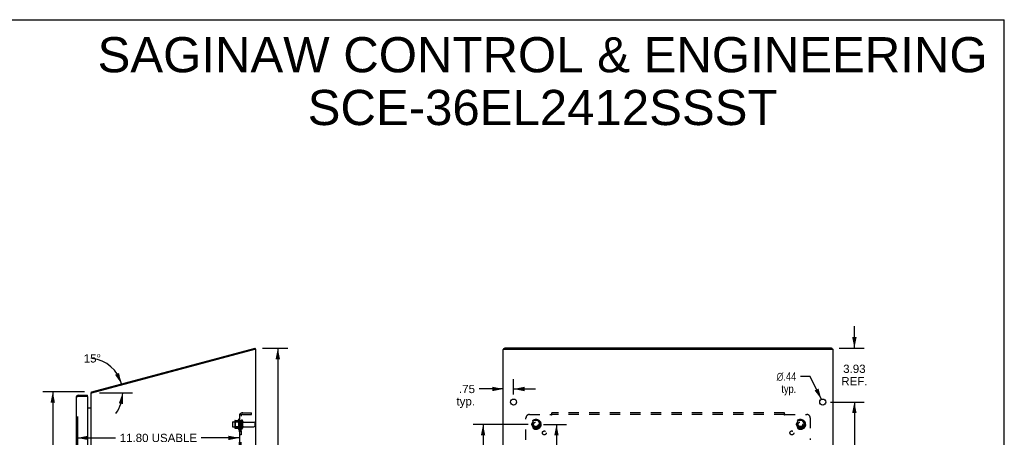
# Model space of a CAD drawing. Header units: inches. Extents: x 0 to 136, y 0 to 88.
# Tile 6 of 6: x 64 to 136, y 58 to 88. Entities that reach past the tile are written whole.
import ezdxf

# ---------------------------------------------------------------- set-up
doc = ezdxf.new("R2010")
doc.units = ezdxf.units.IN
doc.header["$LTSCALE"] = 7.48
doc.header["$MEASUREMENT"] = 0
doc.linetypes.add('HIDDEN', pattern=[0.2, 0.1, -0.1])
doc.layers.get('0').update_dxf_attribs({"linetype": 'CONTINUOUS'})
for name, color, linetype in [('02___PRT_ALL_AXES', 7, 'CONTINUOUS'), ('BENT-SUB-6STUDS-TALLER', 7, 'CONTINUOUS'), ('DEFAULT_2', 8, 'HIDDEN'), ('DIMENSIONS', 7, 'CONTINUOUS')]:
    doc.layers.add(name, color=color, linetype=linetype)
doc.styles.get("Standard").update_dxf_attribs({"font": 'arial.ttf'})
doc.styles.add('TEXTSTYLE_1', font='gdt', dxfattribs={"width": 0.8})
doc.dimstyles.new('DIMSTYLE_1', dxfattribs={"dimtxt": 0.6, "dimasz": 0.8, "dimexe": 0.09, "dimexo": 0.07, "dimgap": 0.0375, "dimtad": 0, "dimtih": 1, "dimtoh": 1, "dimzin": 4, "dimdsep": 46, "dimtxsty": 'Standard', "dimblk": '_FILLED', "dimblk1": '_FILLED', "dimblk2": '_FILLED', "dimcen": 0.09, "dimazin": 1, "dimtfac": 1, "dimtofl": 0, "dimtmove": 0, "dimatfit": 3, "dimldrblk": '_FILLED', "dimfxl": 1, "dimtolj": 1, "dimtzin": 4, "dimarcsym": 0})
doc.dimstyles.new('DIMSTYLE_2', dxfattribs={"dimtxt": 0.6, "dimasz": 0.8, "dimexe": 0.09, "dimexo": 0.07, "dimgap": 0.0375, "dimtad": 0, "dimtih": 1, "dimtoh": 1, "dimdec": 0, "dimzin": 4, "dimdsep": 46, "dimtxsty": 'Standard', "dimblk": '_FILLED', "dimblk1": '_FILLED', "dimblk2": '_FILLED', "dimcen": 0.09, "dimadec": 0, "dimazin": 1, "dimtfac": 1, "dimtofl": 0, "dimtmove": 0, "dimatfit": 3, "dimldrblk": '_FILLED', "dimfxl": 1, "dimtolj": 1, "dimtzin": 4, "dimarcsym": 0})
doc.dimstyles.new('DIMSTYLE_3', dxfattribs={"dimtxt": 0.6, "dimasz": 0.8, "dimexe": 0.09, "dimexo": 0.07, "dimgap": 0.09, "dimtad": 0, "dimtih": 1, "dimtoh": 1, "dimzin": 4, "dimdsep": 46, "dimtxsty": 'Standard', "dimblk": '_FILLED', "dimblk1": '_FILLED', "dimblk2": '_FILLED', "dimcen": 0.09, "dimazin": 1, "dimtfac": 1, "dimtofl": 0, "dimtmove": 0, "dimatfit": 1, "dimldrblk": '_FILLED', "dimfxl": 1, "dimtolj": 1, "dimtzin": 4, "dimarcsym": 0})

# ---------------------------------------------------------------- blocks, each defined once
blk = doc.blocks.new('_FILLED')
at = {"color": 0, "linetype": 'ByBlock'}
blk.add_solid([(0, 0), (-1, 0.2), (-1, -0.2)], dxfattribs=at)
blk = doc.blocks.new('*D1')
at = {"layer": 'DIMENSIONS', "color": 2, "linetype": 'Continuous'}
for p, q in [((69.065, 60.927), (66.036, 60.927)), ((66.756, 60.927), (66.756, 43.526)), ((66.756, 24.925), (66.756, 42.326)), ((69.125, 24.925), (66.036, 24.925))]:
    blk.add_line(p, q, dxfattribs=at)
at = {"layer": 'DIMENSIONS', "color": 2, "linetype": 'Continuous', "xscale": 0.8, "yscale": 0.8, "zscale": 0.8}
for p, rotation in [((66.756, 60.927), 90), ((66.756, 24.925), 270)]:
    blk.add_blockref('_FILLED', p, dxfattribs=dict(at, rotation=rotation))
at = {"layer": 'DIMENSIONS', "color": 2, "linetype": 'Continuous', "insert": (66.756, 43.226), "char_height": 0.6, "width": 2.09665, "attachment_point": 2, "line_spacing_factor": 0.9}
blk.add_mtext('36.00', dxfattribs=at)
blk = doc.blocks.new('*D3')
at = {"layer": 'DIMENSIONS', "color": 2, "linetype": 'Continuous'}
blk.add_line((70.162, 60.844), (72.562, 60.844), dxfattribs=at)
for start, end in [(15, 82.76826), (323.74993, 360)]:
    blk.add_arc((69.313, 60.844), 2.529, start, end, dxfattribs=at)
for points in [[(71.283, 62.163), (71.755, 61.498), (71.575, 62.294)], [(71.874, 60.028), (71.842, 60.844), (71.558, 60.079)]]:
    blk.add_solid(points, dxfattribs=at)
at = {"layer": 'DIMENSIONS', "color": 2, "linetype": 'Continuous', "insert": (69.631, 63.652), "char_height": 0.6, "width": 1.33234, "attachment_point": 2, "line_spacing_factor": 0.9}
blk.add_mtext('15\\fgdt;{\\fgdt;~}', dxfattribs=at)
blk = doc.blocks.new('*D4')
at = {"layer": 'DIMENSIONS', "color": 2, "linetype": 'Continuous'}
for p, q in [((100.286, 60.735), (100.286, 61.847)), ((99.536, 61.127), (97.782, 61.127)), ((100.286, 61.127), (101.886, 61.127))]:
    blk.add_line(p, q, dxfattribs=at)
at = {"layer": 'DIMENSIONS', "color": 2, "linetype": 'Continuous', "xscale": 0.8, "yscale": 0.8, "zscale": 0.8}
blk.add_blockref('_FILLED', (99.536, 61.127), dxfattribs=at)
at = {"layer": 'DIMENSIONS', "color": 2, "linetype": 'Continuous', "xscale": 0.8, "yscale": 0.8, "zscale": 0.8, "rotation": 180}
blk.add_blockref('_FILLED', (100.286, 61.127), dxfattribs=at)
at = {"layer": 'DIMENSIONS', "color": 2, "linetype": 'Continuous', "insert": (97.482, 61.427), "char_height": 0.6, "width": 1.34944, "attachment_point": 3, "line_spacing_factor": 0.9}
blk.add_mtext('.75\\Ptyp.', dxfattribs=at)
blk = doc.blocks.new('*D5')
at = {"layer": 'DIMENSIONS', "color": 2, "linetype": 'Continuous'}
for p, q in [((121.874, 62.037), (121.157, 62.037)), ((122.689, 60.372), (121.874, 62.037))]:
    blk.add_line(p, q, dxfattribs=at)
at = {"layer": 'DIMENSIONS', "color": 2, "linetype": 'Continuous', "xscale": 0.8, "yscale": 0.8, "zscale": 0.8, "rotation": 296.0840151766}
blk.add_blockref('_FILLED', (122.689, 60.372), dxfattribs=at)
at = {"layer": 'DIMENSIONS', "color": 2, "linetype": 'Continuous', "insert": (120.857, 62.337), "char_height": 0.6, "width": 1.96431, "attachment_point": 3, "line_spacing_factor": 0.9, "style": 'TEXTSTYLE_1'}
blk.add_mtext('{\\fgdt;n}\\fArial;.44\\Ptyp.', dxfattribs=at)
blk = doc.blocks.new('*D7')
at = {"layer": 'BENT-SUB-6STUDS-TALLER', "color": 2, "linetype": 'Continuous'}
for p, q in [((101.351, 58.55), (97.349, 58.55)), ((98.069, 58.55), (98.069, 43.525)), ((98.069, 27.3), (98.069, 42.325)), ((101.351, 27.3), (97.349, 27.3))]:
    blk.add_line(p, q, dxfattribs=at)
at = {"layer": 'BENT-SUB-6STUDS-TALLER', "color": 2, "linetype": 'Continuous', "xscale": 0.8, "yscale": 0.8, "zscale": 0.8}
for p, rotation in [((98.069, 58.55), 90), ((98.069, 27.3), 270)]:
    blk.add_blockref('_FILLED', p, dxfattribs=dict(at, rotation=rotation))
at = {"layer": 'BENT-SUB-6STUDS-TALLER', "color": 2, "linetype": 'Continuous', "insert": (98.069, 43.225), "char_height": 0.6, "width": 2.09665, "attachment_point": 2, "line_spacing_factor": 0.9}
blk.add_mtext('31.25', dxfattribs=at)
blk = doc.blocks.new('*D8')
at = {"layer": 'BENT-SUB-6STUDS-TALLER', "color": 2, "linetype": 'Continuous'}
for p, q in [((102.471, 58.55), (104.13, 58.55)), ((103.41, 58.55), (103.41, 51.786)), ((103.41, 42.925), (103.41, 50.586)), ((102.471, 42.925), (104.13, 42.925))]:
    blk.add_line(p, q, dxfattribs=at)
at = {"layer": 'BENT-SUB-6STUDS-TALLER', "color": 2, "linetype": 'Continuous', "xscale": 0.8, "yscale": 0.8, "zscale": 0.8}
for p, rotation in [((103.41, 58.55), 90), ((103.41, 42.925), 270)]:
    blk.add_blockref('_FILLED', p, dxfattribs=dict(at, rotation=rotation))
at = {"layer": 'BENT-SUB-6STUDS-TALLER', "color": 2, "linetype": 'Continuous', "insert": (103.41, 51.486), "char_height": 0.6, "width": 2.09665, "attachment_point": 2, "line_spacing_factor": 0.9}
blk.add_mtext('15.63', dxfattribs=at)
blk = doc.blocks.new('*D13')
at = {"layer": 'DIMENSIONS', "color": 2, "linetype": 'Continuous'}
for p, q in [((68.544, 59.115), (68.544, 56.847)), ((80.342, 59.115), (80.342, 56.847)), ((68.544, 57.567), (71.329, 57.567)), ((80.342, 57.567), (77.558, 57.567))]:
    blk.add_line(p, q, dxfattribs=at)
at = {"layer": 'DIMENSIONS', "color": 2, "linetype": 'Continuous', "xscale": 0.8, "yscale": 0.8, "zscale": 0.8, "rotation": 180}
blk.add_blockref('_FILLED', (68.544, 57.567), dxfattribs=at)
at = {"layer": 'DIMENSIONS', "color": 2, "linetype": 'Continuous', "xscale": 0.8, "yscale": 0.8, "zscale": 0.8}
blk.add_blockref('_FILLED', (80.342, 57.567), dxfattribs=at)
at = {"layer": 'DIMENSIONS', "color": 2, "linetype": 'Continuous', "insert": (74.443, 57.867), "char_height": 0.6, "width": 5.62974, "attachment_point": 2, "line_spacing_factor": 0.9}
blk.add_mtext('11.80 USABLE\\PDEPTH', dxfattribs=at)
blk = doc.blocks.new('*D14')
at = {"layer": 'DIMENSIONS', "color": 2, "linetype": 'Continuous'}
for p, q in [((82.007, 64.095), (83.852, 64.095)), ((83.132, 64.095), (83.132, 45.11)), ((83.132, 24.925), (83.132, 43.91)), ((81.959, 24.925), (83.852, 24.925))]:
    blk.add_line(p, q, dxfattribs=at)
at = {"layer": 'DIMENSIONS', "color": 2, "linetype": 'Continuous', "xscale": 0.8, "yscale": 0.8, "zscale": 0.8}
for p, rotation in [((83.132, 64.095), 90), ((83.132, 24.925), 270)]:
    blk.add_blockref('_FILLED', p, dxfattribs=dict(at, rotation=rotation))
at = {"layer": 'DIMENSIONS', "color": 2, "linetype": 'Continuous', "insert": (83.132, 44.81), "char_height": 0.6, "width": 2.09665, "attachment_point": 2, "line_spacing_factor": 0.9}
blk.add_mtext('39.17', dxfattribs=at)
blk = doc.blocks.new('*D15')
at = {"layer": 'DIMENSIONS', "color": 2, "linetype": 'Continuous'}
for p, q in [((125.09, 64.103), (125.09, 65.703)), ((123.973, 64.103), (125.81, 64.103)), ((123.346, 60.175), (125.81, 60.175)), ((125.09, 60.175), (125.09, 58.575))]:
    blk.add_line(p, q, dxfattribs=at)
at = {"layer": 'DIMENSIONS', "color": 2, "linetype": 'Continuous', "xscale": 0.8, "yscale": 0.8, "zscale": 0.8}
for p, rotation in [((125.09, 64.103), 270), ((125.09, 60.175), 90)]:
    blk.add_blockref('_FILLED', p, dxfattribs=dict(at, rotation=rotation))
at = {"layer": 'DIMENSIONS', "color": 2, "linetype": 'Continuous', "insert": (125.09, 62.895), "char_height": 0.6, "width": 1.90483, "attachment_point": 2, "line_spacing_factor": 0.9}
blk.add_mtext('3.93\\PREF.', dxfattribs=at)
blk = doc.blocks.new('*D16')
at = {"layer": 'DIMENSIONS', "color": 2, "linetype": 'Continuous'}
for p, q in [((123.346, 60.175), (125.81, 60.175)), ((125.09, 60.175), (125.09, 43.525)), ((125.09, 25.675), (125.09, 42.325)), ((123.346, 25.675), (125.81, 25.675))]:
    blk.add_line(p, q, dxfattribs=at)
at = {"layer": 'DIMENSIONS', "color": 2, "linetype": 'Continuous', "xscale": 0.8, "yscale": 0.8, "zscale": 0.8}
for p, rotation in [((125.09, 60.175), 90), ((125.09, 25.675), 270)]:
    blk.add_blockref('_FILLED', p, dxfattribs=dict(at, rotation=rotation))
at = {"layer": 'DIMENSIONS', "color": 2, "linetype": 'Continuous', "insert": (125.09, 43.225), "char_height": 0.6, "width": 2.09665, "attachment_point": 2, "line_spacing_factor": 0.9}
blk.add_mtext('34.50', dxfattribs=at)

msp = doc.modelspace()

# ---------------------------------------------------------------- linework, layer by layer
at = {"color": 7, "linetype": 'Continuous'}
for p, q in [((0, 88), (136, 88)), ((136, 0), (136, 88)), ((81.496, 64.03), (81.473, 64.024)), ((81.496, 64.03), (81.476, 64.103)), ((99.599, 64.023), (99.599, 64.087)), ((123.413, 64.03), (99.659, 64.03)), ((123.473, 64.023), (123.473, 64.087)), ((69.606, 60.844), (69.586, 60.917)), ((68.604, 60.675), (68.604, 60.6)), ((69.294, 60.6), (69.279, 60.6)), ((69.294, 60.6), (69.294, 60.675)), ((69.574, 60.884), (69.601, 60.863))]:
    msp.add_line(p, q, dxfattribs=at)
at = {"color": 3, "linetype": 'Continuous'}
for p, q in [((69.586, 60.917), (81.476, 64.103)), ((69.602, 60.844), (81.467, 64.023)), ((81.467, 64.023), (81.542, 64.023)), ((81.542, 25), (81.542, 64.023)), ((99.536, 25), (99.536, 64.004)), ((99.554, 64.023), (123.517, 64.023)), ((123.413, 64.103), (99.659, 64.103)), ((123.536, 25), (123.536, 64.004)), ((68.469, 60.54), (68.469, 25.31)), ((68.587, 60.595), (68.604, 60.6)), ((68.604, 60.675), (69.294, 60.675)), ((68.604, 60.6), (69.279, 60.6)), ((69.294, 60.585), (69.294, 25.265)), ((69.542, 25), (69.542, 60.844)), ((69.542, 60.844), (69.602, 60.844)), ((69.294, 59.75), (69.527, 59.75)), ((69.532, 59.767), (69.534, 59.765))]:
    msp.add_line(p, q, dxfattribs=at)
for points in [[(99.599, 64.087), (99.599, 64.088), (99.599, 64.089), (99.6, 64.09), (99.601, 64.091), (99.602, 64.092), (99.603, 64.093), (99.605, 64.094), (99.607, 64.095), (99.609, 64.096), (99.611, 64.097), (99.613, 64.097), (99.616, 64.098), (99.619, 64.099), (99.622, 64.1), (99.625, 64.1), (99.629, 64.101), (99.632, 64.101), (99.636, 64.102), (99.639, 64.102), (99.643, 64.102), (99.647, 64.102), (99.651, 64.103), (99.655, 64.103), (99.659, 64.103)], [(123.413, 64.103), (123.416, 64.103), (123.42, 64.103), (123.424, 64.102), (123.428, 64.102), (123.432, 64.102), (123.435, 64.102), (123.439, 64.101), (123.443, 64.101), (123.446, 64.1), (123.449, 64.1), (123.452, 64.099), (123.455, 64.098), (123.458, 64.097), (123.46, 64.097), (123.462, 64.096), (123.464, 64.095), (123.466, 64.094), (123.468, 64.093), (123.469, 64.092), (123.47, 64.091), (123.471, 64.09), (123.472, 64.089), (123.472, 64.088), (123.473, 64.087)], [(69.58, 60.902), (69.58, 60.904), (69.58, 60.906), (69.581, 60.908), (69.581, 60.91), (69.582, 60.911), (69.582, 60.913), (69.583, 60.914), (69.584, 60.915), (69.584, 60.916), (69.585, 60.916), (69.586, 60.917), (69.586, 60.917)], [(68.469, 60.54), (68.47, 60.543), (68.471, 60.545), (68.472, 60.548), (68.474, 60.55), (68.477, 60.553), (68.48, 60.555), (68.483, 60.558), (68.487, 60.56), (68.492, 60.563), (68.497, 60.565), (68.503, 60.568), (68.509, 60.57), (68.515, 60.573), (68.522, 60.575), (68.529, 60.578), (68.537, 60.58), (68.545, 60.583), (68.553, 60.585), (68.561, 60.588), (68.569, 60.59)], [(68.569, 60.59), (68.578, 60.593), (68.587, 60.595)], [(69.574, 60.884), (69.575, 60.886), (69.576, 60.887), (69.577, 60.889), (69.577, 60.89), (69.578, 60.892), (69.578, 60.894), (69.579, 60.896), (69.579, 60.898), (69.58, 60.902)], [(69.527, 59.776), (69.527, 59.776), (69.527, 59.776), (69.527, 59.775), (69.527, 59.775), (69.527, 59.774), (69.527, 59.773), (69.528, 59.772), (69.529, 59.771), (69.53, 59.77), (69.531, 59.769), (69.532, 59.767)], [(69.527, 59.75), (69.527, 59.751), (69.527, 59.752), (69.527, 59.754), (69.527, 59.755), (69.527, 59.757), (69.528, 59.758), (69.529, 59.759), (69.53, 59.761), (69.531, 59.762), (69.532, 59.763), (69.533, 59.765), (69.534, 59.766), (69.535, 59.767), (69.537, 59.768), (69.538, 59.769)], [(69.538, 59.769), (69.539, 59.771), (69.54, 59.772), (69.541, 59.773), (69.542, 59.775), (69.542, 59.776), (69.542, 59.777), (69.542, 59.778)]]:
    msp.add_lwpolyline(points, dxfattribs=at)
at = {"color": 7, "linetype": 'Continuous'}
for points in [[(99.659, 64.03), (99.655, 64.03), (99.651, 64.03), (99.647, 64.03), (99.643, 64.03), (99.639, 64.029), (99.636, 64.029), (99.632, 64.029), (99.629, 64.028), (99.625, 64.028), (99.622, 64.027), (99.619, 64.026), (99.616, 64.026), (99.613, 64.025), (99.611, 64.024), (99.609, 64.023), (99.607, 64.023)], [(123.464, 64.023), (123.462, 64.023), (123.46, 64.024), (123.458, 64.025), (123.455, 64.026), (123.452, 64.026), (123.449, 64.027), (123.446, 64.028), (123.443, 64.028), (123.439, 64.029), (123.435, 64.029), (123.432, 64.029), (123.428, 64.03), (123.424, 64.03), (123.42, 64.03), (123.416, 64.03), (123.413, 64.03)]]:
    msp.add_lwpolyline(points, dxfattribs=at)
at = {"color": 3, "linetype": 'Continuous'}
for centre, radius, start, end in [((68.604, 60.54), 0.135, 90, 180), ((69.279, 60.585), 0.015, 0, 90), ((69.687, 60.794), 0.145, 141.32814, 159.9528), ((69.472, 59.82), 0.07, 270, 360)]:
    msp.add_arc(centre, radius, start, end, dxfattribs=at)
at = {"color": 7, "linetype": 'Continuous'}
msp.add_arc((68.604, 60.54), 0.06, 90, 121.78549, dxfattribs=at)
at = {"color": 3, "linetype": 'Continuous'}
for centre, start_param, end_param in [((99.681, 64.004), 2.637791, 3.141593), ((123.391, 64.004), 0, 0.503802)]:
    msp.add_ellipse(centre, major_axis=(0.145, 0), ratio=0.267949, start_param=start_param, end_param=end_param, dxfattribs=at)
at = {"layer": '02___PRT_ALL_AXES', "color": 8, "linetype": 'HIDDEN'}
for p, q in [((80.272, 58.906), (80.272, 58.194)), ((80.342, 58.8), (80.342, 58.884)), ((80.342, 58.8), (80.342, 58.3)), ((80.467, 58.8), (80.342, 58.8)), ((80.467, 58.8), (80.467, 58.3)), ((79.872, 58.733), (80.467, 58.733)), ((79.872, 58.367), (80.467, 58.367)), ((80.342, 58.216), (80.342, 58.3)), ((80.467, 58.3), (80.342, 58.3)), ((80.342, 58.072), (80.342, 57.791)), ((80.467, 58.072), (80.342, 58.072)), ((80.467, 58.072), (80.467, 57.791)), ((80.636, 58.716), (81.437, 58.716)), ((80.636, 58.384), (81.437, 58.384)), ((80.467, 57.791), (80.342, 57.791))]:
    msp.add_line(p, q, dxfattribs=at)
at = {"layer": '02___PRT_ALL_AXES', "color": 3, "linetype": 'Continuous'}
for centre in [(100.286, 60.175), (122.786, 60.175)]:
    msp.add_circle(centre, 0.219, dxfattribs=at)
at = {"layer": '02___PRT_ALL_AXES', "color": 8, "linetype": 'HIDDEN'}
for centre, radius in [((101.911, 58.55), 0.372), ((101.911, 58.55), 0.356), ((101.911, 58.55), 0.25), ((121.161, 58.55), 0.372), ((121.161, 58.55), 0.356), ((121.161, 58.55), 0.25), ((101.911, 58.55), 0.183), ((102.529, 57.931), 0.141), ((120.542, 57.931), 0.141), ((121.161, 58.55), 0.183)]:
    msp.add_circle(centre, radius, dxfattribs=at)
for centre, radius, start, end in [((80.873, 58.55), 0.698, 149.33687, 156.03207), ((80.304, 58.884), 0.0384, 0, 145.55034), ((80.873, 58.55), 0.698, 203.96793, 210.66313), ((80.304, 58.216), 0.0384, 214.44966, 360)]:
    msp.add_arc(centre, radius, start, end, dxfattribs=at)
at = {"layer": 'DEFAULT_2', "color": 8, "linetype": 'HIDDEN'}
for p, q in [((80.006, 58.806), (80.006, 58.295)), ((80.017, 58.828), (80.245, 58.828)), ((80.342, 26.581), (80.342, 59.269)), ((80.467, 59.269), (80.342, 59.269)), ((80.396, 59.307), (80.493, 59.228)), ((80.408, 59.269), (80.408, 59.269)), ((80.421, 59.267), (80.422, 59.266)), ((80.422, 59.266), (80.424, 59.266)), ((80.424, 59.266), (80.425, 59.265)), ((80.425, 59.265), (80.427, 59.265)), ((80.427, 59.265), (80.428, 59.265)), ((80.428, 59.265), (80.43, 59.264)), ((80.43, 59.264), (80.431, 59.264)), ((80.431, 59.264), (80.433, 59.263)), ((80.433, 59.263), (80.434, 59.263)), ((80.434, 59.263), (80.436, 59.262)), ((80.467, 26.581), (80.467, 59.269)), ((80.573, 58.815), (80.573, 58.286)), ((80.579, 59.394), (81.217, 59.394)), ((80.579, 59.269), (81.217, 59.269)), ((81.217, 59.269), (81.217, 59.394)), ((101.192, 57.429), (101.192, 59.019)), ((101.442, 59.269), (103.031, 59.269)), ((101.747, 58.823), (101.593, 58.555)), ((102.065, 58.828), (101.756, 58.828)), ((102.228, 58.555), (102.074, 58.823)), ((103.045, 59.283), (103.042, 59.28)), ((103.05, 59.288), (103.045, 59.283)), ((103.067, 59.228), (103.067, 59.394)), ((120.004, 59.394), (103.067, 59.394)), ((120.004, 59.269), (103.067, 59.269)), ((120.004, 59.228), (120.004, 59.394)), ((120.04, 59.269), (121.629, 59.269)), ((120.997, 58.823), (120.843, 58.555)), ((121.315, 58.828), (121.006, 58.828)), ((121.478, 58.555), (121.324, 58.823)), ((121.879, 59.019), (121.879, 57.429)), ((79.842, 58.703), (79.842, 58.397)), ((80.026, 58.734), (80.006, 58.754)), ((80.026, 58.367), (80.006, 58.347)), ((80.017, 58.273), (80.245, 58.273)), ((80.026, 58.734), (80.026, 58.367)), ((80.322, 58.734), (80.026, 58.734)), ((80.322, 58.367), (80.026, 58.367)), ((80.322, 58.734), (80.342, 58.754)), ((80.322, 58.734), (80.322, 58.367)), ((80.322, 58.367), (80.342, 58.347)), ((81.467, 58.686), (81.467, 58.414)), ((101.593, 58.545), (101.747, 58.278)), ((102.065, 58.273), (101.756, 58.273)), ((102.074, 58.278), (102.228, 58.545)), ((120.843, 58.545), (120.997, 58.278)), ((121.315, 58.273), (121.006, 58.273)), ((121.324, 58.278), (121.478, 58.545))]:
    msp.add_line(p, q, dxfattribs=at)
for points in [[(80.365, 59.289), (80.362, 59.288), (80.359, 59.286), (80.356, 59.285), (80.353, 59.283), (80.351, 59.282), (80.348, 59.28), (80.346, 59.278), (80.345, 59.276), (80.344, 59.275), (80.343, 59.273), (80.343, 59.272), (80.342, 59.27), (80.342, 59.269)], [(80.396, 59.307), (80.395, 59.306), (80.393, 59.304), (80.39, 59.302), (80.388, 59.3), (80.385, 59.298), (80.381, 59.297), (80.378, 59.295), (80.375, 59.293), (80.371, 59.292), (80.365, 59.289)], [(80.411, 59.269), (80.41, 59.269), (80.41, 59.269), (80.41, 59.269), (80.409, 59.269), (80.409, 59.269), (80.408, 59.269), (80.408, 59.269), (80.408, 59.269), (80.408, 59.269), (80.408, 59.269)], [(80.408, 59.269), (80.408, 59.269), (80.408, 59.269), (80.408, 59.269), (80.409, 59.269), (80.409, 59.269), (80.409, 59.269), (80.41, 59.269), (80.41, 59.269), (80.411, 59.269), (80.411, 59.269), (80.412, 59.268), (80.413, 59.268), (80.413, 59.268), (80.414, 59.268), (80.414, 59.268), (80.415, 59.268), (80.416, 59.268), (80.416, 59.268), (80.417, 59.267), (80.417, 59.267), (80.418, 59.267), (80.419, 59.267), (80.419, 59.267), (80.42, 59.267), (80.421, 59.267)], [(80.436, 59.262), (80.438, 59.262), (80.438, 59.261), (80.439, 59.261), (80.44, 59.261), (80.441, 59.26), (80.442, 59.26), (80.443, 59.26), (80.444, 59.259), (80.445, 59.259), (80.446, 59.259), (80.447, 59.258), (80.447, 59.258), (80.448, 59.257), (80.449, 59.257), (80.45, 59.257), (80.451, 59.256), (80.452, 59.256), (80.453, 59.256), (80.454, 59.255), (80.454, 59.255), (80.455, 59.255), (80.456, 59.254), (80.457, 59.254), (80.458, 59.253), (80.458, 59.253), (80.459, 59.253), (80.46, 59.252), (80.46, 59.252), (80.461, 59.252), (80.462, 59.251), (80.463, 59.251), (80.463, 59.251), (80.464, 59.25), (80.465, 59.25), (80.465, 59.25), (80.466, 59.249), (80.466, 59.249), (80.467, 59.249), (80.467, 59.248), (80.468, 59.248), (80.468, 59.248), (80.469, 59.247), (80.469, 59.247), (80.47, 59.247), (80.47, 59.247), (80.471, 59.246), (80.471, 59.246), (80.471, 59.246), (80.471, 59.246)], [(80.485, 59.242), (80.481, 59.247), (80.479, 59.249), (80.477, 59.251), (80.475, 59.253), (80.474, 59.255), (80.472, 59.257), (80.471, 59.259), (80.47, 59.261), (80.469, 59.263), (80.468, 59.264), (80.468, 59.266), (80.467, 59.268), (80.467, 59.269)], [(80.471, 59.246), (80.471, 59.246), (80.471, 59.246), (80.471, 59.246), (80.471, 59.246), (80.471, 59.246), (80.471, 59.246), (80.47, 59.247), (80.47, 59.247), (80.47, 59.247), (80.469, 59.247), (80.469, 59.248), (80.469, 59.248), (80.468, 59.248), (80.468, 59.249)], [(80.493, 59.228), (80.493, 59.229), (80.493, 59.229), (80.493, 59.23), (80.493, 59.231), (80.493, 59.231), (80.493, 59.232), (80.492, 59.233), (80.491, 59.234), (80.49, 59.236), (80.489, 59.237), (80.488, 59.239), (80.487, 59.24), (80.485, 59.242)], [(103.042, 59.28), (103.04, 59.278), (103.038, 59.276), (103.037, 59.275), (103.035, 59.273), (103.034, 59.272), (103.033, 59.27), (103.031, 59.269)], [(103.041, 59.255), (103.04, 59.257), (103.039, 59.259), (103.037, 59.261), (103.036, 59.263), (103.035, 59.264), (103.034, 59.266), (103.033, 59.268), (103.031, 59.269)], [(103.067, 59.228), (103.065, 59.229), (103.064, 59.229), (103.062, 59.23), (103.061, 59.231), (103.06, 59.231), (103.058, 59.232), (103.057, 59.233), (103.056, 59.234), (103.054, 59.236), (103.053, 59.237), (103.052, 59.239), (103.051, 59.24), (103.05, 59.242), (103.048, 59.243), (103.047, 59.245), (103.046, 59.247), (103.045, 59.249), (103.044, 59.251), (103.041, 59.255)], [(103.067, 59.307), (103.065, 59.306), (103.064, 59.304), (103.063, 59.302), (103.061, 59.3), (103.06, 59.298), (103.058, 59.297), (103.057, 59.295), (103.055, 59.293), (103.054, 59.292), (103.053, 59.29), (103.051, 59.289), (103.05, 59.288)], [(120.004, 59.307), (120.006, 59.306), (120.007, 59.304), (120.008, 59.302), (120.01, 59.3), (120.011, 59.298), (120.013, 59.297), (120.014, 59.295), (120.016, 59.293), (120.017, 59.292), (120.018, 59.29), (120.02, 59.289), (120.021, 59.288), (120.023, 59.286)], [(120.004, 59.228), (120.006, 59.229), (120.007, 59.229), (120.009, 59.23), (120.01, 59.231), (120.011, 59.231), (120.013, 59.232), (120.014, 59.233), (120.015, 59.234), (120.017, 59.236), (120.018, 59.237), (120.019, 59.239), (120.02, 59.24), (120.021, 59.242), (120.023, 59.243), (120.024, 59.245), (120.025, 59.247), (120.026, 59.249), (120.027, 59.251)], [(120.023, 59.286), (120.027, 59.282), (120.029, 59.28), (120.031, 59.278), (120.033, 59.276), (120.034, 59.275), (120.036, 59.273), (120.037, 59.272), (120.038, 59.27), (120.04, 59.269)], [(120.027, 59.251), (120.03, 59.255), (120.031, 59.257), (120.032, 59.259), (120.034, 59.261), (120.035, 59.263), (120.036, 59.264), (120.037, 59.266), (120.038, 59.268), (120.04, 59.269)]]:
    msp.add_lwpolyline(points, dxfattribs=at)
for centre, radius in [((101.911, 58.55), 0.318), ((121.161, 58.55), 0.318), ((101.911, 58.55), 0.204), ((101.911, 58.55), 0.183), ((101.911, 58.55), 0.183), ((101.911, 58.55), 0.166), ((121.161, 58.55), 0.204), ((121.161, 58.55), 0.183), ((121.161, 58.55), 0.183), ((121.161, 58.55), 0.166)]:
    msp.add_circle(centre, radius, dxfattribs=at)
for centre, radius, start, end in [((80.148, 58.806), 0.141, 174.79195, 180), ((80.017, 58.818), 0.01, 90, 174.80617), ((80.226, 58.838), 0.01, 270, 336.03207), ((80.579, 59.157), 0.237, 90, 180), ((80.579, 59.157), 0.112, 90, 180), ((80.52, 58.815), 0.053, 0, 180), ((80.636, 58.779), 0.0625, 180, 270), ((101.442, 59.019), 0.25, 90, 180), ((101.756, 58.818), 0.01, 90.01235, 149.98915), ((102.065, 58.818), 0.01, 30.01204, 89.98872), ((121.006, 58.818), 0.01, 90.01235, 149.98915), ((121.315, 58.818), 0.01, 30.01204, 89.98872), ((121.629, 59.019), 0.25, 0, 90), ((79.872, 58.703), 0.03, 90, 180), ((79.872, 58.397), 0.03, 180, 270), ((80.148, 58.295), 0.141, 180, 185.20805), ((80.017, 58.283), 0.01, 185.19383, 270), ((80.226, 58.263), 0.01, 23.96793, 90), ((80.52, 58.286), 0.053, 180, 360), ((80.636, 58.322), 0.0625, 90, 180), ((81.437, 58.686), 0.03, 0, 90), ((81.437, 58.414), 0.03, 270, 360), ((101.602, 58.55), 0.01, 150.01268, 209.98829), ((101.756, 58.283), 0.01, 210.01204, 269.98872), ((102.065, 58.283), 0.01, 270.01235, 329.98915), ((102.219, 58.55), 0.01, 330.01268, 29.98829), ((120.852, 58.55), 0.01, 150.01268, 209.98829), ((121.006, 58.283), 0.01, 210.01204, 269.98872), ((121.315, 58.283), 0.01, 270.01235, 329.98915), ((121.469, 58.55), 0.01, 330.01268, 29.98829)]:
    msp.add_arc(centre, radius, start, end, dxfattribs=at)

# ---------------------------------------------------------------- texts
at = {"layer": 'DIMENSIONS', "color": 2, "linetype": 'Continuous', "insert": (102.399, 86.732), "char_height": 2.56, "width": 64.65665, "attachment_point": 2, "line_spacing_factor": 0.9}
msp.add_mtext('SAGINAW CONTROL & ENGINEERING\\PSCE-36EL2412SSST', dxfattribs=at)

# ---------------------------------------------------------------- dimensions: what is measured, and where the dimension line sits
at = {"layer": 'BENT-SUB-6STUDS-TALLER', "color": 2, "linetype": 'Continuous'}
for base, p1, p2, angle, picture, middle in [((98.069, 27.3), (101.421, 58.55), (101.421, 27.3), 270, '*D7', (98.07, 42.922)), ((103.409960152, 58.550186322), (102.400502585, 42.925186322), (102.400502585, 58.550186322), 90, '*D8', (103.435454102, 51.182634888))]:
    dim = msp.add_linear_dim(base=base, p1=p1, p2=p2, angle=angle, dimstyle='DIMSTYLE_1', dxfattribs=at)
    dim.commit()
    dim.dimension.update_dxf_attribs({"geometry": picture, "text_midpoint": middle, "dimtype": 160})
at = {"layer": 'DIMENSIONS', "color": 2, "linetype": 'Continuous'}
dim = msp.add_linear_dim(base=(125.09, 60.175), p1=(123.903, 64.103), p2=(123.276, 60.175), angle=270, text='<>\\PREF.', dimstyle='DIMSTYLE_1', dxfattribs=at)
dim.commit()
dim.dimension.update_dxf_attribs({"geometry": '*D15', "text_midpoint": (125.09, 62.145), "dimtype": 160})
for base, p1, p2, angle, picture, middle in [((83.132, 64.095), (81.889, 24.925), (81.937, 64.095), 90, '*D14', (83.131, 44.507)), ((66.756, 24.925), (69.135, 60.927), (69.195, 24.925), 270, '*D1', (66.755, 42.923)), ((125.09, 25.675), (123.276, 60.175), (123.276, 25.675), 270, '*D16', (125.089, 42.922))]:
    dim = msp.add_linear_dim(base=base, p1=p1, p2=p2, angle=angle, dimstyle='DIMSTYLE_1', dxfattribs=at)
    dim.commit()
    dim.dimension.update_dxf_attribs({"geometry": picture, "text_midpoint": middle, "dimtype": 160})
for base, p1, p2, text, picture, middle in [((100.286, 61.127), (99.536, 64.023), (100.286, 61.917), '<>\\Ptyp.', '*D4', (96.807, 60.677)), ((80.342, 57.567), (68.544, 59.185), (80.342, 59.185), '<> USABLE\\PDEPTH', '*D13', (74.443, 57.117))]:
    dim = msp.add_linear_dim(base=base, p1=p1, p2=p2, text=text, dimstyle='DIMSTYLE_1', dxfattribs=at)
    dim.commit()
    dim.dimension.update_dxf_attribs({"geometry": picture, "text_midpoint": middle, "dimtype": 160})
dim = msp.add_angular_dim_2l(base=(71.8199, 61.1736), line1=((70.0671, 60.8435), (70.0924, 60.8435)), line2=((71.6633, 61.4734), (71.6877, 61.4799)), dimstyle='DIMSTYLE_2', dxfattribs=at)
dim.commit()
dim.dimension.update_dxf_attribs({"geometry": '*D3', "text_midpoint": (69.631, 63.3523), "dimtype": 162})
dim = msp.add_diameter_dim_2p(p1=(122.689, 60.372), p2=(122.882, 59.979), text='%%c<>\\Ptyp.', dimstyle='DIMSTYLE_3', override={"dimpost": '<>'}, dxfattribs=at)
dim.commit()
dim.dimension.update_dxf_attribs({"geometry": '*D5', "text_midpoint": (119.874, 61.587), "dimtype": 163})

doc.saveas('drawing.dxf')
